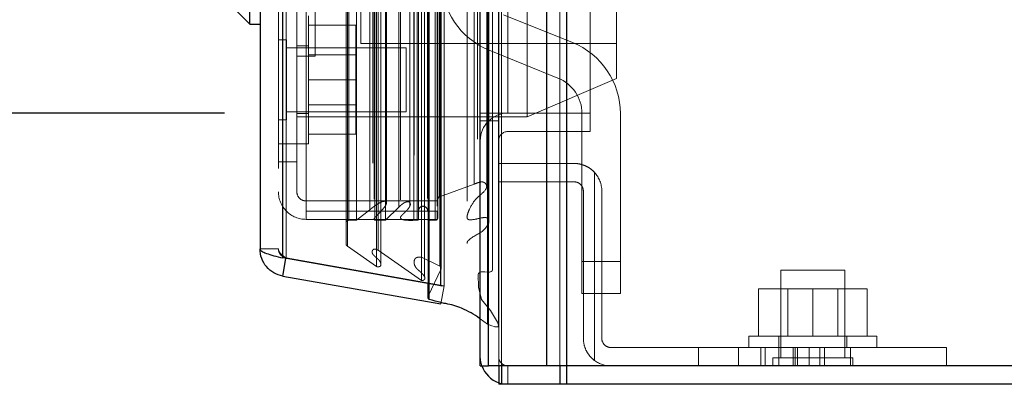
# Model space of a CAD drawing. Header units: inches. Extents: x 0.2 to 10.8, y 0.2 to 8.2.
# Tile 138 of 176: x 6.0212 to 6.2137, y 2.7468 to 2.8182. Entities that reach past the tile are written whole.
import ezdxf

# ---------------------------------------------------------------- set-up
doc = ezdxf.new("R2010")
doc.units = ezdxf.units.IN
doc.header["$MEASUREMENT"] = 0
doc.linetypes.add('HIDDEN', pattern=[0.07500000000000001, 0.05, -0.025])
doc.layers.add('DIMENSIONS', color=140, linetype='Continuous')
doc.styles.add('SLDTEXTSTYLE0', font='TXT', dxfattribs={"width": 0.7})
doc.dimstyles.new('SLDDIMSTYLE0', dxfattribs={"dimtxt": 0.0849609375, "dimasz": 0.13, "dimexe": 0, "dimexo": 0.0625, "dimgap": 0.021240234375, "dimtad": 0, "dimtih": 1, "dimtoh": 1, "dimlfac": 20, "dimrnd": 1e-09, "dimzin": 12, "dimdsep": 46, "dimtxsty": 'SLDTEXTSTYLE0', "dimsah": 1, "dimcen": 0.09, "dimadec": 0, "dimazin": 3, "dimtfac": 1, "dimtofl": 0, "dimtmove": 0, "dimatfit": 3, "dimfxl": 0, "dimfrac": 2, "dimtolj": 1, "dimtzin": 12, "dimarcsym": 0})

# ---------------------------------------------------------------- blocks, each defined once
blk = doc.blocks.new('_D_21')
at = {"layer": 'DIMENSIONS'}
for p, q in [((6.061263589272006, 5.062439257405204), (5.218757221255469, 5.062439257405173)), ((5.343757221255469, 5.062439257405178), (5.343757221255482, 4.696759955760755)), ((5.146843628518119, 4.566628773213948), (5.118313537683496, 4.566628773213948)), ((5.118313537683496, 4.566628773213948), (5.118313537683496, 4.431597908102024)), ((5.540670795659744, 4.566628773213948), (5.569200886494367, 4.566628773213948)), ((5.569200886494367, 4.566628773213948), (5.569200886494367, 4.431597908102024)), ((5.118313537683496, 4.431597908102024), (5.146843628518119, 4.431597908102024)), ((5.569200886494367, 4.431597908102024), (5.540670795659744, 4.431597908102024)), ((5.343757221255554, 2.799889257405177), (5.343757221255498, 4.277546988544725)), ((6.061263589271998, 2.799889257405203), (5.218757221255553, 2.799889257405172))]:
    blk.add_line(p, q, dxfattribs=at)
for points in [[(5.343757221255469, 5.062439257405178), (5.323757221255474, 4.932439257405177), (5.363757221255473, 4.932439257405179)], [(5.343757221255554, 2.799889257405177), (5.363757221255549, 2.929889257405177), (5.32375722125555, 2.929889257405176)]]:
    blk.add_solid(points, dxfattribs=at)
at = {"layer": 'DIMENSIONS', "char_height": 0.08333333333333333, "attachment_point": 1, "style": 'SLDTEXTSTYLE0'}
for s, insert in [('45.25', (5.182183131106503, 4.693071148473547)), ('1149.4', (5.146843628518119, 4.539020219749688)), ('OPENING', (5.08172017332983, 4.38496930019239))]:
    blk.add_mtext(s, dxfattribs=dict(at, insert=insert))

msp = doc.modelspace()

# ---------------------------------------------------------------- linework, layer by layer
at = {"color": 7, "linetype": 'Continuous', "lineweight": 25}
for p, q in [((6.128109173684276, 5.117936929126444), (6.128109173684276, 2.750439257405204)), ((6.124290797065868, 2.750439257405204), (6.124290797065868, 5.117228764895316)), ((6.111263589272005, 2.750439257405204), (6.111263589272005, 5.111689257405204)), ((6.112845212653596, 2.750439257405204), (6.112845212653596, 5.111844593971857)), ((6.103581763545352, 2.766110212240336), (6.103581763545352, 5.096275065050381)), ((6.072669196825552, 2.771560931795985), (6.072669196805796, 5.090824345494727)), ((6.068206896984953, 5.089057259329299), (6.068206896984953, 2.773328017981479)), ((6.06623839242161, 2.817285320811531), (6.06623839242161, 2.872403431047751)), ((6.060448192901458, 2.823075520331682), (6.06623839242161, 2.817285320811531)), ((6.06623839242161, 2.817285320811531), (6.068206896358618, 2.817285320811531)), ((6.103581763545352, 2.766110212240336), (6.072669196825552, 2.771560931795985)), ((6.072669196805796, 2.768010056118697), (6.073276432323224, 2.771453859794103)), ((6.072669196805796, 2.768010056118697), (6.103581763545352, 2.762559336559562)), ((6.100995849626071, 2.766566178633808), (6.100995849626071, 2.763890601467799)), ((6.101301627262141, 2.763429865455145), (6.101301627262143, 2.766512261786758)), ((6.103581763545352, 2.766110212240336), (6.103623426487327, 2.766110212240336)), ((6.111263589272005, 2.750439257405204), (6.112845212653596, 2.750439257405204)), ((6.124290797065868, 2.750439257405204), (6.112845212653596, 2.750439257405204)), ((6.114863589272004, 2.750439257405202), (6.114863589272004, 2.746839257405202)), ((6.115390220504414, 2.750439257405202), (6.115390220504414, 2.746839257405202)), ((6.128109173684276, 2.750439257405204), (6.124290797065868, 2.750439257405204)), ((6.126835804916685, 2.750439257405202), (6.126835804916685, 2.746839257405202)), ((6.128107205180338, 2.750439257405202), (6.128107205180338, 2.746839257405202)), ((6.707663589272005, 2.750439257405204), (6.128109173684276, 2.750439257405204)), ((6.115390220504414, 2.746839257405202), (6.114863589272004, 2.746839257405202)), ((6.126835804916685, 2.746839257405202), (6.115390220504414, 2.746839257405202)), ((6.128107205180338, 2.746839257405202), (6.126835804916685, 2.746839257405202)), ((6.707663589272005, 2.746839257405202), (6.128107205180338, 2.746839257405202))]:
    msp.add_line(p, q, dxfattribs=at)
at = {"color": 7, "linetype": 'HIDDEN', "lineweight": 18}
for p, q in [((6.128109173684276, 5.117936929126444), (6.128109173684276, 2.750439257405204)), ((6.128109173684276, 2.750439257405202), (6.128109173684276, 5.117936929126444)), ((6.128109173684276, 2.750439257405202), (6.128109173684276, 5.117936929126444)), ((6.124290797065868, 2.750439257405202), (6.124290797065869, 5.117228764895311)), ((6.126836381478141, 2.750439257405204), (6.126836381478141, 5.117228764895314)), ((6.126836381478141, 2.750439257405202), (6.126836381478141, 5.117228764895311)), ((6.112845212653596, 2.750439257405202), (6.112845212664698, 5.111844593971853)), ((6.114863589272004, 2.750439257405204), (6.114863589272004, 5.111689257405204)), ((6.115390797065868, 2.750439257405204), (6.115390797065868, 5.111844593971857)), ((6.115390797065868, 2.750439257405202), (6.115390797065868, 5.111844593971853)), ((6.112692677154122, 2.758627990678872), (6.112692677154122, 5.103757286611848)), ((6.101046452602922, 2.764109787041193), (6.101046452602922, 5.098275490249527)), ((6.101046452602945, 2.764109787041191), (6.101046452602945, 5.098275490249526)), ((6.104206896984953, 2.766110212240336), (6.104206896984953, 5.096275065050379)), ((6.099763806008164, 2.767150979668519), (6.099763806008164, 5.0952342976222)), ((6.100359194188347, 2.767903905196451), (6.100359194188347, 5.094481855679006)), ((6.100995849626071, 5.095819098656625), (6.100995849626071, 2.766566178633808)), ((6.101301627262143, 2.766512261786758), (6.101301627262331, 5.095873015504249)), ((6.110739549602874, 5.094776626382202), (6.110739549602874, 2.767608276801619)), ((6.090959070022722, 2.769889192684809), (6.090959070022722, 5.092496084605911)), ((6.103356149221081, 2.769979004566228), (6.103356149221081, 5.092406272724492)), ((6.103356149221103, 2.769979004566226), (6.103356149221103, 5.092406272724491)), ((6.103627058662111, 2.769400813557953), (6.103627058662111, 5.092984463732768)), ((6.103643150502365, 2.769526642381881), (6.103643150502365, 5.092858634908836)), ((6.113657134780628, 2.769426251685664), (6.113657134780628, 5.092953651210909)), ((6.072669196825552, 5.090824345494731), (6.072669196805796, 2.771560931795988)), ((6.073294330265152, 2.771560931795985), (6.073294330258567, 5.090824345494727)), ((6.073294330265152, 5.090824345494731), (6.073294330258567, 2.771560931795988)), ((6.091818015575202, 2.770443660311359), (6.091818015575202, 5.091939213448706)), ((6.098325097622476, 5.091689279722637), (6.098325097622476, 2.770698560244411)), ((6.099745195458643, 2.771679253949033), (6.099745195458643, 5.090706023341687)), ((6.071806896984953, 5.089057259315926), (6.071806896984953, 2.773328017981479)), ((6.090250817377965, 5.090071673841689), (6.090250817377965, 2.772306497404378)), ((6.091309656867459, 2.773070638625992), (6.091309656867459, 5.089314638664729)), ((6.085039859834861, 2.77429050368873), (6.085039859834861, 5.08809477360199)), ((6.085299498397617, 2.773852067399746), (6.085299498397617, 5.088533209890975)), ((6.108677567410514, 5.088017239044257), (6.108677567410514, 2.774366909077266)), ((6.085539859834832, 2.778920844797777), (6.085539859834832, 5.083464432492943)), ((6.085539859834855, 2.778920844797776), (6.085539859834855, 5.083464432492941)), ((6.087059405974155, 2.778920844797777), (6.087059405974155, 5.083464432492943)), ((6.090553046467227, 5.083067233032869), (6.090553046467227, 2.779319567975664)), ((6.090680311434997, 2.778920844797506), (6.090680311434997, 5.083464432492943)), ((6.092747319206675, 2.778920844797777), (6.092747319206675, 5.083464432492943)), ((6.095670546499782, 5.082922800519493), (6.095670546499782, 2.779460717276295)), ((6.098249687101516, 2.778920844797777), (6.098249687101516, 5.083464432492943)), ((6.098953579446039, 5.083464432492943), (6.098953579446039, 2.778920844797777)), ((6.098953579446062, 2.778920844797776), (6.098953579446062, 5.083464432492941)), ((6.099203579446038, 2.779170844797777), (6.099203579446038, 5.083214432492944)), ((6.100953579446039, 5.083214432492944), (6.100953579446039, 2.779170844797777)), ((6.101203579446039, 2.778920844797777), (6.101203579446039, 5.083464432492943)), ((6.10120357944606, 5.083464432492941), (6.10120357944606, 2.778920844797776)), ((6.102447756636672, 2.778920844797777), (6.102447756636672, 5.083464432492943)), ((6.102447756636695, 2.778920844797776), (6.102447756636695, 5.083464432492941)), ((6.102953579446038, 2.779420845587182), (6.102953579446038, 5.082964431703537)), ((6.10295357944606, 2.779420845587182), (6.10295357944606, 5.082964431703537)), ((6.112954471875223, 2.77869231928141), (6.112954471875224, 5.083694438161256)), ((6.089644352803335, 2.780940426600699), (6.089644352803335, 5.081444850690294)), ((6.095342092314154, 2.781497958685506), (6.095342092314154, 5.080887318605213)), ((6.095342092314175, 2.781497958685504), (6.095342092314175, 5.080887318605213)), ((6.10280689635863, 5.081667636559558), (6.10280689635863, 2.780717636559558)), ((6.092908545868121, 2.782163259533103), (6.092908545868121, 5.080226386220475)), ((6.09747514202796, 2.781645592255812), (6.09747514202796, 5.080738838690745)), ((6.102995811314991, 2.783068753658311), (6.102995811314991, 5.07931652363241)), ((6.102995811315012, 2.783068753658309), (6.102995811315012, 5.079316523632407)), ((6.103324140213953, 2.783532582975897), (6.103324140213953, 5.078852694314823)), ((6.103324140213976, 2.783532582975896), (6.103324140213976, 5.078852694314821)), ((6.110039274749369, 2.785986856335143), (6.110039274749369, 5.076398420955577)), ((6.112519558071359, 2.785519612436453), (6.112519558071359, 5.076844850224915)), ((6.116663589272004, 2.799889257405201), (6.116663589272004, 5.062439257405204)), ((6.116663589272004, 2.799889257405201), (6.116663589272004, 5.062439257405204)), ((6.116663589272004, 2.799889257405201), (6.116663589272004, 5.062439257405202)), ((6.116663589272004, 2.799889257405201), (6.116663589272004, 5.062439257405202)), ((6.132763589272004, 2.799889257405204), (6.132763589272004, 2.990264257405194)), ((6.079006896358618, 2.878694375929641), (6.079006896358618, 2.81099437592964)), ((6.087906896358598, 2.86975933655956), (6.087906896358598, 2.81350933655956)), ((6.1204068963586, 2.84163433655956), (6.120406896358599, 2.79913433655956)), ((6.137906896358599, 2.84163433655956), (6.137906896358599, 2.80663433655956)), ((6.075406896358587, 2.790359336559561), (6.075406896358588, 2.822717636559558)), ((6.07720689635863, 2.822717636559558), (6.07720689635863, 2.780717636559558)), ((6.077656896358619, 2.793909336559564), (6.077656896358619, 2.818909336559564)), ((6.129263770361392, 2.81370876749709), (6.115828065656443, 2.819142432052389)), ((6.077656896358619, 2.817059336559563), (6.086906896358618, 2.817059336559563)), ((6.086906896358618, 2.806409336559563), (6.086906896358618, 2.817059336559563)), ((6.073369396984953, 2.814221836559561), (6.071806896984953, 2.814221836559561)), ((6.073369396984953, 2.798596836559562), (6.073369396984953, 2.814221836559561)), ((6.096806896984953, 2.812659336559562), (6.073369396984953, 2.812659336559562)), ((6.077656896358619, 2.813034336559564), (6.075406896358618, 2.813034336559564)), ((6.087906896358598, 2.81350933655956), (6.137906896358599, 2.81350933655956)), ((6.096806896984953, 2.800159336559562), (6.096806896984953, 2.812659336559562)), ((6.113016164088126, 2.812189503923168), (6.126451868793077, 2.806755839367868)), ((6.075406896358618, 2.81099437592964), (6.079006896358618, 2.81099437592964)), ((6.086906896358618, 2.811306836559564), (6.077656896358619, 2.811306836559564)), ((6.077656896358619, 2.806409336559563), (6.086906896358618, 2.806409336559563)), ((6.086906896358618, 2.795759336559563), (6.086906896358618, 2.806409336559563)), ((6.120406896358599, 2.79913433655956), (6.137906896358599, 2.80663433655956)), ((6.077656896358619, 2.801511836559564), (6.086906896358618, 2.801511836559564)), ((6.071806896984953, 2.798596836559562), (6.073369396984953, 2.798596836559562)), ((6.073369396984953, 2.800159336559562), (6.096806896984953, 2.800159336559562)), ((6.075406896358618, 2.799784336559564), (6.077656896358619, 2.799784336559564)), ((6.075406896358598, 2.79913433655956), (6.120406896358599, 2.79913433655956)), ((6.111263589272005, 2.799889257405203), (6.114863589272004, 2.799889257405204)), ((6.114863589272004, 2.798389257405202), (6.111263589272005, 2.798389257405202)), ((6.114863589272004, 2.799889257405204), (6.116663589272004, 2.799889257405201)), ((6.132763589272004, 2.799889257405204), (6.116663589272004, 2.799889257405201)), ((6.13113996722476, 2.799802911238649), (6.13113996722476, 2.770845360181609)), ((6.132763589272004, 2.796289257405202), (6.132763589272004, 2.799889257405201)), ((6.13863996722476, 2.770845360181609), (6.13863996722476, 2.799802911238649)), ((6.077656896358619, 2.795759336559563), (6.086906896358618, 2.795759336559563)), ((6.132763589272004, 2.796289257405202), (6.116663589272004, 2.796289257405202)), ((6.071806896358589, 2.793909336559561), (6.075406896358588, 2.793909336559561)), ((6.075406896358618, 2.793909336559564), (6.077656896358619, 2.793909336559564)), ((6.075406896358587, 2.790359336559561), (6.071806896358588, 2.790359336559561)), ((6.075406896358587, 2.784509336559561), (6.075406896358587, 2.790359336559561)), ((6.114863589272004, 2.790039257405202), (6.129613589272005, 2.790039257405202)), ((6.133613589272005, 2.788266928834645), (6.133613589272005, 2.751489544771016)), ((6.133613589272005, 2.751489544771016), (6.133613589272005, 2.788266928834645)), ((6.133613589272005, 2.788266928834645), (6.133613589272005, 2.751489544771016)), ((6.133613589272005, 2.751489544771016), (6.133613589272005, 2.788266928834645)), ((6.133613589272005, 2.788266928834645), (6.133613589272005, 2.751489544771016)), ((6.133613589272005, 2.751489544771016), (6.133613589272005, 2.788266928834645)), ((6.103324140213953, 2.783532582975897), (6.110039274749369, 2.785986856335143)), ((6.129613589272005, 2.786439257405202), (6.114863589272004, 2.786439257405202)), ((6.102953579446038, 2.779420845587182), (6.102995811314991, 2.783068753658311)), ((6.131413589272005, 2.755839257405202), (6.131413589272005, 2.784639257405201)), ((6.135013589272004, 2.784639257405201), (6.135013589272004, 2.755839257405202)), ((6.102806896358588, 2.782709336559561), (6.077206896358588, 2.782709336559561)), ((6.092747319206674, 2.778920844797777), (6.095342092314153, 2.781497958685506)), ((6.092908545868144, 2.782158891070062), (6.092908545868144, 2.782163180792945)), ((6.10280689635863, 2.780717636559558), (6.07720689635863, 2.780717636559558)), ((6.077206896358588, 2.780717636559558), (6.077206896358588, 2.779109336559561)), ((6.102806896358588, 2.779109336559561), (6.077206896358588, 2.779109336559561)), ((6.087059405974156, 2.778920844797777), (6.089644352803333, 2.780940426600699)), ((6.090553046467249, 2.779319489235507), (6.090553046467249, 2.779318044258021)), ((6.102806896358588, 2.780717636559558), (6.102806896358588, 2.779109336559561)), ((6.085539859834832, 2.778920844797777), (6.087059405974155, 2.778920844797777)), ((6.090680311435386, 2.778920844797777), (6.092747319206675, 2.778920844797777)), ((6.098249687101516, 2.778920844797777), (6.098953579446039, 2.778920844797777)), ((6.101203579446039, 2.778920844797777), (6.102447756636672, 2.778920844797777)), ((6.071806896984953, 2.773328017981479), (6.068206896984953, 2.773328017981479)), ((6.090959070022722, 2.769889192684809), (6.085299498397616, 2.773852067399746)), ((6.108677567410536, 2.774366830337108), (6.108677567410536, 2.774365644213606)), ((6.072669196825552, 2.771560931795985), (6.073294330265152, 2.771560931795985)), ((6.073276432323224, 2.771453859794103), (6.073294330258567, 2.771555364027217)), ((6.104206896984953, 2.766110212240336), (6.073294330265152, 2.771560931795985)), ((6.073294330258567, 2.771555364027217), (6.104206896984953, 2.766104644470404)), ((6.099763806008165, 2.767150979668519), (6.091309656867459, 2.77307063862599)), ((6.103356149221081, 2.769979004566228), (6.099745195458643, 2.771679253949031)), ((6.098325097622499, 2.770698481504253), (6.098325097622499, 2.770695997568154)), ((6.131139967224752, 2.770845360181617), (6.138639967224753, 2.770845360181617)), ((6.131139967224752, 2.770845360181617), (6.138639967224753, 2.770845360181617)), ((6.13113996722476, 2.770845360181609), (6.138639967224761, 2.770845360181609)), ((6.13113996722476, 2.770845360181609), (6.138639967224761, 2.770845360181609)), ((6.13113996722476, 2.770845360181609), (6.13863996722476, 2.770845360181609)), ((6.13113996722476, 2.764595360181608), (6.13113996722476, 2.770845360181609)), ((6.13113996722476, 2.770845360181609), (6.138639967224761, 2.770845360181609)), ((6.13863996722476, 2.770845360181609), (6.13863996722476, 2.764595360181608)), ((6.10035919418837, 2.767903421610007), (6.10035919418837, 2.767903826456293)), ((6.101046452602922, 2.764109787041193), (6.103627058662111, 2.769400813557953)), ((6.110739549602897, 2.767608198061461), (6.110739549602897, 2.767602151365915)), ((6.182513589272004, 2.769189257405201), (6.170013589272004, 2.769189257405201)), ((6.170013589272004, 2.769189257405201), (6.170013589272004, 2.752001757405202)), ((6.182513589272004, 2.752001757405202), (6.182513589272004, 2.769189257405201)), ((6.103581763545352, 2.762559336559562), (6.104206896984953, 2.766104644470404)), ((6.103623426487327, 2.766110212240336), (6.104206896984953, 2.766110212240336)), ((6.13113996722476, 2.764595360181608), (6.13863996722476, 2.764595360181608)), ((6.165613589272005, 2.756289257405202), (6.165613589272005, 2.765539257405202)), ((6.176263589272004, 2.765539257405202), (6.165613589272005, 2.765539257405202)), ((6.171366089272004, 2.765539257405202), (6.171366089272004, 2.756289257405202)), ((6.176263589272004, 2.756289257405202), (6.176263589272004, 2.765539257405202)), ((6.186913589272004, 2.765539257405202), (6.176263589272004, 2.765539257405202)), ((6.181161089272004, 2.756289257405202), (6.181161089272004, 2.765539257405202)), ((6.186913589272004, 2.756289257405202), (6.186913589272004, 2.765539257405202)), ((6.112692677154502, 2.758627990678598), (6.111263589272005, 2.759646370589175)), ((6.163763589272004, 2.756289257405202), (6.176263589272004, 2.756289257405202)), ((6.163763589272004, 2.756289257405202), (6.163763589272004, 2.754039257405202)), ((6.169638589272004, 2.756289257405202), (6.169638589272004, 2.754039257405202)), ((6.176263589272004, 2.756289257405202), (6.188763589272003, 2.756289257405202)), ((6.182888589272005, 2.754039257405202), (6.182888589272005, 2.756289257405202)), ((6.188763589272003, 2.754039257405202), (6.188763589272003, 2.756289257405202)), ((6.136813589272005, 2.754039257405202), (6.183613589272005, 2.754039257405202)), ((6.153926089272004, 2.754039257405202), (6.153926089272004, 2.750439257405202)), ((6.161738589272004, 2.750439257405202), (6.161738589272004, 2.754039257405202)), ((6.161738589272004, 2.750439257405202), (6.161738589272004, 2.754039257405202)), ((6.161738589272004, 2.750439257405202), (6.161738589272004, 2.754039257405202)), ((6.161738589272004, 2.750439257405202), (6.161738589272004, 2.754039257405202)), ((6.161738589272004, 2.750439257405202), (6.161738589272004, 2.754039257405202)), ((6.161738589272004, 2.750439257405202), (6.161738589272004, 2.754039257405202)), ((6.161738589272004, 2.750439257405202), (6.161738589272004, 2.754039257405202)), ((6.161738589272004, 2.750439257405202), (6.161738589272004, 2.754039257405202)), ((6.161738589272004, 2.750439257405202), (6.161738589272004, 2.754039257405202)), ((6.161738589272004, 2.750439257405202), (6.161738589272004, 2.754039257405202)), ((6.161738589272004, 2.750439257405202), (6.161738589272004, 2.754039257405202)), ((6.161738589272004, 2.750439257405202), (6.161738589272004, 2.754039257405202)), ((6.166071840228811, 2.750439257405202), (6.166071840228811, 2.754039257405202)), ((6.166950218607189, 2.750439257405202), (6.166950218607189, 2.754039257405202)), ((6.169595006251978, 2.750439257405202), (6.169595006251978, 2.754039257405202)), ((6.169595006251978, 2.750439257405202), (6.169595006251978, 2.754039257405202)), ((6.169595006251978, 2.750439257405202), (6.169595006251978, 2.754039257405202)), ((6.169595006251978, 2.750439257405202), (6.169595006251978, 2.754039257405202)), ((6.169595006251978, 2.750439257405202), (6.169595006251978, 2.754039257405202)), ((6.169595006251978, 2.750439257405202), (6.169595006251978, 2.754039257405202)), ((6.17245214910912, 2.750439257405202), (6.17245214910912, 2.754039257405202)), ((6.172809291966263, 2.750439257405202), (6.172809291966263, 2.754039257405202)), ((6.17329681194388, 2.754039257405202), (6.17329681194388, 2.750439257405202)), ((6.175521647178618, 2.750439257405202), (6.175521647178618, 2.754039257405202)), ((6.175521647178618, 2.750439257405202), (6.175521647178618, 2.754039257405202)), ((6.175521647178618, 2.750439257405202), (6.175521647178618, 2.754039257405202)), ((6.177664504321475, 2.750439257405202), (6.177664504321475, 2.754039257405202)), ((6.178567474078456, 2.750439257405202), (6.178567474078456, 2.754039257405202)), ((6.178571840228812, 2.750439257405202), (6.178571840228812, 2.754039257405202)), ((6.183613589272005, 2.750439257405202), (6.183613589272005, 2.754039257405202)), ((6.183613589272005, 2.754039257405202), (6.183613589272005, 2.750439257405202)), ((6.183613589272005, 2.750439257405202), (6.183613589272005, 2.754039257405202)), ((6.183613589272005, 2.754039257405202), (6.202363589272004, 2.754039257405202)), ((6.183613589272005, 2.754039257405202), (6.183613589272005, 2.750439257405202)), ((6.183613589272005, 2.750439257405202), (6.183613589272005, 2.754039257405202)), ((6.183613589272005, 2.754039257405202), (6.183613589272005, 2.750439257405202)), ((6.202363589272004, 2.754039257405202), (6.202363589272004, 2.750439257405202)), ((6.115390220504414, 2.750439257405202), (6.115390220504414, 2.746839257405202)), ((6.116663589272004, 2.750439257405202), (6.116663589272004, 2.746839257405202)), ((6.126835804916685, 2.750439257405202), (6.126835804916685, 2.746839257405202)), ((6.128107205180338, 2.750439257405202), (6.128107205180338, 2.746839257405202)), ((6.184076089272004, 2.752001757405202), (6.168451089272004, 2.752001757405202)), ((6.168451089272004, 2.752001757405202), (6.168451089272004, 2.750439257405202)), ((6.184076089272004, 2.750439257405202), (6.184076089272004, 2.752001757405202))]:
    msp.add_line(p, q, dxfattribs=at)
at = {"color": 7, "linetype": 'HIDDEN', "lineweight": 18, "flags": 128}
for points in [[(6.114797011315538, 2.758583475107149), (6.114797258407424, 3.92190515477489), (6.114797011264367, 5.103791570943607)], [(6.114797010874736, 2.758591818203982), (6.114797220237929, 3.907480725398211), (6.114797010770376, 5.103791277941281)], [(6.113657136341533, 2.769419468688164), (6.113657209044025, 3.955536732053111), (6.113657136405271, 5.092967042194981)], [(6.112954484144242, 2.778692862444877), (6.112954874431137, 3.883758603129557), (6.112954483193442, 5.083693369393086)], [(6.108684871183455, 5.08266956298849), (6.108684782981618, 3.940455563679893), (6.108684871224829, 2.779709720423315)], [(6.108684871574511, 5.082671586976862), (6.108684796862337, 3.954902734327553), (6.10868487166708, 2.779714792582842)], [(6.113640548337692, 2.769426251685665), (6.113634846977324, 2.769171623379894), (6.113560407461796, 2.769008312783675), (6.113416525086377, 2.768886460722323), (6.113230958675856, 2.768811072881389), (6.113040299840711, 2.768778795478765), (6.112736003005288, 2.768780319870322), (6.112166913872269, 2.76882929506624), (6.11165053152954, 2.768857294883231), (6.111454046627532, 2.768837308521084), (6.11130424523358, 2.768795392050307), (6.111171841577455, 2.768733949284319), (6.11103454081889, 2.768633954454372), (6.11091701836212, 2.768488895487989), (6.11083155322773, 2.768297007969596), (6.11094265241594, 2.765842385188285), (6.111526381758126, 2.763417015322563), (6.113280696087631, 2.761294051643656), (6.114652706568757, 2.759018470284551), (6.1147914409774, 2.758616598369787), (6.114828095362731, 2.75840672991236), (6.114785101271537, 2.758194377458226), (6.114743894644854, 2.758140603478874), (6.114709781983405, 2.758114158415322), (6.114629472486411, 2.758082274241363), (6.114506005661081, 2.758068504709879), (6.114386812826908, 2.75807360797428), (6.114331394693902, 2.758079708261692), (6.114305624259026, 2.758083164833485), (6.114293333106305, 2.758084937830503), (6.114287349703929, 2.758085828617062), (6.114284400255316, 2.758086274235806), (6.114282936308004, 2.75808649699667), (6.114282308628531, 2.758086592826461), (6.114282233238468, 2.758086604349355), (6.114282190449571, 2.758086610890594), (6.114282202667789, 2.758086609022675), (6.114282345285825, 2.758086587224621), (6.114286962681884, 2.758085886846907), (6.114287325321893, 2.75808583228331), (6.114287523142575, 2.758085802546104), (6.114287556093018, 2.758085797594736), (6.114287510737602, 2.758085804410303), (6.114287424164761, 2.758085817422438), (6.114286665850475, 2.758085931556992), (6.114280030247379, 2.758086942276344), (6.114279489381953, 2.75808702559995), (6.11419953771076, 2.758100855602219), (6.11412436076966, 2.758116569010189), (6.113998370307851, 2.758148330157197), (6.113961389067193, 2.758158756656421), (6.11349708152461, 2.758310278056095), (6.112692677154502, 2.758627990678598), (6.112692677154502, 2.758627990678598)], [(6.111572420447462, 2.750439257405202), (6.111367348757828, 2.751185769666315), (6.111263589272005, 2.752239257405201)], [(6.116663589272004, 2.746839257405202), (6.115610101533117, 2.746943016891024), (6.11486358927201, 2.747148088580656)]]:
    msp.add_lwpolyline(points, dxfattribs=at)
at = {"color": 7, "linetype": 'HIDDEN', "lineweight": 18}
for centre, radius, start, end in [((6.11863996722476, 2.826095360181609), 0.01500000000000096, 180, 247.9806186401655), ((6.12363996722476, 2.799802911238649), 0.01500000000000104, 0, 67.98061864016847), ((6.12363996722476, 2.799802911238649), 0.007500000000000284, 0, 67.98061864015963), ((6.116663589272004, 2.794489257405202), 0.005399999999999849, 90, 180), ((6.116663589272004, 2.794489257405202), 0.001800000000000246, 90, 180), ((6.129613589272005, 2.784639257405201), 0.00540000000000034, 0, 42.2054464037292), ((6.077206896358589, 2.784509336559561), 0.005400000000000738, 180, 270.0000000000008), ((6.077206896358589, 2.784509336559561), 0.001800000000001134, 180, 270.0000000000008), ((6.103495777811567, 2.78306296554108), 0.0004999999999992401, 110.0765427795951, 179.3367158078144), ((6.100078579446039, 2.780795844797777), 0.0008750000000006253, 0, 180), ((6.098953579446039, 2.779170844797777), 0.0002499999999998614, 270.0000000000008, 0), ((6.101203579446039, 2.779170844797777), 0.0002499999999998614, 180, 270.0000000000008), ((6.102447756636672, 2.779426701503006), 0.000505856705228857, 270.0000000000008, 359.3367158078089), ((6.085539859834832, 2.778420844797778), 0.0004999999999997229, 90, 180), ((6.085539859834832, 2.77429050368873), 0.0004999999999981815, 180, 241.2673752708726), ((6.103143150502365, 2.769526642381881), 0.0005000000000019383, 345.4243750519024, 64.78618570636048), ((6.101495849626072, 2.763890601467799), 0.0005000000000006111, 154.0000000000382, 180), ((6.136813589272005, 2.755839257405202), 0.001800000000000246, 180, 270.0000000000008), ((6.116663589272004, 2.752239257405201), 0.001800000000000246, 180, 270.0000000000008), ((6.136813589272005, 2.755839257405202), 0.005399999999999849, 233.6587969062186, 270.0000000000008)]:
    msp.add_arc(centre, radius, start, end, dxfattribs=at)
at = {"color": 7, "linetype": 'Continuous', "lineweight": 25}
for centre, radius, start, end in [((6.101495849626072, 2.763890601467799), 0.0005000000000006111, 180, 247.1422396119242), ((6.116663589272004, 2.752239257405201), 0.005400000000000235, 199.4712206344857, 250.5287793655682)]:
    msp.add_arc(centre, radius, start, end, dxfattribs=at)
at = {"color": 7, "linetype": 'HIDDEN', "lineweight": 18}
for points, knots in [([(6.129613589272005, 2.790039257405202), (6.129985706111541, 2.790039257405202), (6.130353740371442, 2.790001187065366), (6.13108131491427, 2.789849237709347), (6.131444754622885, 2.789733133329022), (6.132131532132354, 2.789430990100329), (6.132457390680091, 2.789245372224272), (6.133072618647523, 2.788803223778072), (6.133357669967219, 2.788549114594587), (6.133613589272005, 2.788266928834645)], [0, 0, 0, 0, 0.25, 0.25, 0.5, 0.5, 0.75, 0.75, 1, 1, 1, 1]), ([(6.110039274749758, 2.78598685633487), (6.11031644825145, 2.786098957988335), (6.110711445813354, 2.786258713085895), (6.11121062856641, 2.786398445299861), (6.111494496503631, 2.786432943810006), (6.111716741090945, 2.786423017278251), (6.111920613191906, 2.786372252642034), (6.11212739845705, 2.786275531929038), (6.112314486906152, 2.786099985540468), (6.11248628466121, 2.785807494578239), (6.112552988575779, 2.78543697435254), (6.11214056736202, 2.784483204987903), (6.110350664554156, 2.783305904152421), (6.109276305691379, 2.78143675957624), (6.10874669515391, 2.780132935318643), (6.108656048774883, 2.779540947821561), (6.108685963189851, 2.779336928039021), (6.108757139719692, 2.779198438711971), (6.108861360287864, 2.779116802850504), (6.108964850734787, 2.779066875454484), (6.109203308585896, 2.779003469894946), (6.11007130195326, 2.779032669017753), (6.111055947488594, 2.779330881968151), (6.112023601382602, 2.779481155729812), (6.112428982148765, 2.779439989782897), (6.112618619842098, 2.779392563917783), (6.112798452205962, 2.779287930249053), (6.112886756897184, 2.779153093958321), (6.112985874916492, 2.77888168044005), (6.112948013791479, 2.778444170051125), (6.112591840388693, 2.777693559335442), (6.111452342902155, 2.776391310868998), (6.109724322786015, 2.775765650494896), (6.108846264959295, 2.774906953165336), (6.108714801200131, 2.774687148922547), (6.108697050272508, 2.774488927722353), (6.108686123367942, 2.774366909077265)], [0, 0, 0, 0, 0.03670107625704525, 0.05230238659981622, 0.06109901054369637, 0.06947853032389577, 0.07765618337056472, 0.08551844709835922, 0.09709445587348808, 0.1133872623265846, 0.1368168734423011, 0.155086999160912, 0.2734815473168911, 0.4053470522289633, 0.4786554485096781, 0.493332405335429, 0.5016744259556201, 0.5117637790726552, 0.5159616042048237, 0.5196806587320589, 0.5264529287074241, 0.5445838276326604, 0.6172321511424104, 0.6496047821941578, 0.6556573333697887, 0.6640132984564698, 0.6725740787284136, 0.6817236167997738, 0.6870100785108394, 0.7180557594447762, 0.7508741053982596, 0.8155866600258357, 0.960441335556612, 0.9684963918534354, 0.980607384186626, 0.9999999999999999, 0.9999999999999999, 0.9999999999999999, 0.9999999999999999]), ([(6.131413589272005, 2.784639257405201), (6.131413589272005, 2.784878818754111), (6.131365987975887, 2.785114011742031), (6.131183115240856, 2.785551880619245), (6.131047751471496, 2.785752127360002), (6.130713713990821, 2.786083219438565), (6.130512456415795, 2.786216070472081), (6.13008128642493, 2.786392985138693), (6.129847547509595, 2.786439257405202), (6.129613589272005, 2.786439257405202)], [0, 0, 0, 0, 0.25, 0.25, 0.5, 0.5, 0.75, 0.75, 1, 1, 1, 1]), ([(6.089644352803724, 2.780940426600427), (6.089707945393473, 2.780999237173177), (6.089835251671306, 2.781116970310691), (6.090040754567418, 2.781283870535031), (6.090253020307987, 2.781446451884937), (6.090470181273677, 2.781605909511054), (6.090689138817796, 2.781764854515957), (6.090911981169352, 2.781920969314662), (6.091141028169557, 2.782072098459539), (6.091403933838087, 2.782233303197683), (6.091688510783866, 2.782389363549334), (6.091983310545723, 2.782524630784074), (6.092237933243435, 2.782608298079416), (6.092449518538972, 2.782638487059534), (6.092623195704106, 2.782636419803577), (6.09277230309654, 2.782605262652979), (6.092885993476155, 2.782517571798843), (6.092948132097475, 2.782392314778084), (6.092944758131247, 2.782252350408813), (6.092897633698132, 2.782106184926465), (6.09279018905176, 2.781860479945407), (6.092547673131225, 2.78149098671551), (6.092124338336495, 2.780978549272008), (6.091675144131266, 2.780488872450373), (6.091243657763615, 2.780052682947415), (6.090927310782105, 2.779729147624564), (6.090675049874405, 2.779494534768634), (6.090547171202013, 2.779321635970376), (6.090483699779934, 2.779193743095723), (6.09048878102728, 2.779077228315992), (6.090551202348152, 2.778999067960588), (6.090616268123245, 2.778950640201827), (6.090661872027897, 2.778929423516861), (6.090680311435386, 2.778920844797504)], [0, 0, 0, 0, 0.03128962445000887, 0.0626388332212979, 0.09399002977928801, 0.125251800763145, 0.1563441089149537, 0.1873161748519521, 0.2182554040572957, 0.2492251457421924, 0.2907698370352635, 0.3255556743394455, 0.3533724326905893, 0.3741592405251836, 0.389516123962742, 0.4048457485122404, 0.4200318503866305, 0.436355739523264, 0.4579399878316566, 0.4789056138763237, 0.4992258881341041, 0.5663369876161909, 0.6499042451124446, 0.7496387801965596, 0.8123354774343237, 0.8749457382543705, 0.914879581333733, 0.9375160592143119, 0.9563103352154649, 0.971067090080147, 0.9834351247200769, 0.9933021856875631, 1, 1, 1, 1]), ([(6.095342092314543, 2.781497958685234), (6.095455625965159, 2.781608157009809), (6.095666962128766, 2.781813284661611), (6.095994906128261, 2.782076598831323), (6.09628841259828, 2.78228900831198), (6.096559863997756, 2.782440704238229), (6.096824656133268, 2.782524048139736), (6.097074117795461, 2.782558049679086), (6.097309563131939, 2.782537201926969), (6.097462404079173, 2.782439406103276), (6.097541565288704, 2.782323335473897), (6.097596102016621, 2.782173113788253), (6.097604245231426, 2.781970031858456), (6.097525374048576, 2.781728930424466), (6.097381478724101, 2.781461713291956), (6.097177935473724, 2.781162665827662), (6.096897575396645, 2.780842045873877), (6.096541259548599, 2.780480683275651), (6.09615706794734, 2.780144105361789), (6.095860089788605, 2.779840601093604), (6.095713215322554, 2.779625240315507), (6.095662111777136, 2.779477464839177), (6.095683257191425, 2.779347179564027), (6.09577621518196, 2.77921419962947), (6.095942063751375, 2.779109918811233), (6.096130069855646, 2.779043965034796), (6.096312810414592, 2.779001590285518), (6.096463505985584, 2.778975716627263), (6.09656684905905, 2.778961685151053), (6.096621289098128, 2.778955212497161), (6.096650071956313, 2.778952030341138), (6.096663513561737, 2.7789506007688), (6.096669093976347, 2.778950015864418), (6.096671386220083, 2.778949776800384), (6.096673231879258, 2.778949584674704), (6.096678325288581, 2.778949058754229), (6.096671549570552, 2.778949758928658), (6.096675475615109, 2.77894935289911), (6.096676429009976, 2.778949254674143), (6.096676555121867, 2.778949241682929), (6.096676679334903, 2.778949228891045), (6.096676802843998, 2.778949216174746), (6.096676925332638, 2.778949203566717), (6.096677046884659, 2.778949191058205), (6.096677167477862, 2.778949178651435), (6.096677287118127, 2.778949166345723), (6.096677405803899, 2.778949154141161), (6.096677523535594, 2.77894914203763), (6.096677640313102, 2.778949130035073), (6.096677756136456, 2.778949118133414), (6.096677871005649, 2.778949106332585), (6.096677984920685, 2.778949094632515), (6.096678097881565, 2.778949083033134), (6.096678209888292, 2.778949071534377), (6.096678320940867, 2.778949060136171), (6.096678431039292, 2.778949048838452), (6.096678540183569, 2.778949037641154), (6.0966786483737, 2.778949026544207), (6.096678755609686, 2.778949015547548), (6.096678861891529, 2.778949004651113), (6.096678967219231, 2.778948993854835), (6.096679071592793, 2.778948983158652), (6.096679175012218, 2.778948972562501), (6.096679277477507, 2.778948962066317), (6.096679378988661, 2.778948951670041), (6.096679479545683, 2.77894894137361), (6.096679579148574, 2.778948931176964), (6.096679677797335, 2.778948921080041), (6.096679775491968, 2.778948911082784), (6.096679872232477, 2.778948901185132), (6.096679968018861, 2.778948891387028), (6.096680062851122, 2.778948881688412), (6.096680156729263, 2.778948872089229), (6.096680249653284, 2.778948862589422), (6.096680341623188, 2.778948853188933), (6.096680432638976, 2.778948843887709), (6.096680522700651, 2.778948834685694), (6.096680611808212, 2.778948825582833), (6.096680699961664, 2.778948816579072), (6.096680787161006, 2.77894880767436), (6.096680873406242, 2.778948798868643), (6.096680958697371, 2.778948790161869), (6.096681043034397, 2.778948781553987), (6.09668112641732, 2.778948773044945), (6.096681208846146, 2.778948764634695), (6.09668129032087, 2.778948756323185), (6.096681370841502, 2.778948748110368), (6.096681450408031, 2.778948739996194), (6.096681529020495, 2.778948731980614), (6.096681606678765, 2.778948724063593), (6.096681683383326, 2.778948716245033), (6.096681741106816, 2.778948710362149), (6.096681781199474, 2.778948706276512), (6.096681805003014, 2.778948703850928), (6.09668183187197, 2.778948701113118), (6.096681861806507, 2.778948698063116), (6.096681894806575, 2.778948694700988), (6.096681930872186, 2.778948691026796), (6.096681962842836, 2.77894868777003), (6.096681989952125, 2.778948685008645), (6.096682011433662, 2.778948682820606), (6.096682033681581, 2.778948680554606), (6.096682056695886, 2.778948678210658), (6.096682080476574, 2.778948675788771), (6.096682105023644, 2.778948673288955), (6.096682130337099, 2.778948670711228), (6.096682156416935, 2.778948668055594), (6.096682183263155, 2.778948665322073), (6.096682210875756, 2.778948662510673), (6.09668223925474, 2.77894865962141), (6.096682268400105, 2.778948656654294), (6.096682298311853, 2.778948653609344), (6.09668232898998, 2.778948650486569), (6.096682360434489, 2.778948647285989), (6.096682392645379, 2.778948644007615), (6.096682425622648, 2.778948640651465), (6.096682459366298, 2.778948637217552), (6.096682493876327, 2.778948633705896), (6.096682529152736, 2.778948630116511), (6.096682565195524, 2.778948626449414), (6.096682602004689, 2.778948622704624), (6.096682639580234, 2.778948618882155), (6.096682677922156, 2.778948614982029), (6.096682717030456, 2.778948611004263), (6.096682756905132, 2.778948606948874), (6.096682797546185, 2.778948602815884), (6.096682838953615, 2.778948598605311), (6.09668288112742, 2.778948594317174), (6.096682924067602, 2.778948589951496), (6.096682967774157, 2.778948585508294), (6.096683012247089, 2.778948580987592), (6.096683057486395, 2.778948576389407), (6.096683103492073, 2.778948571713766), (6.096683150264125, 2.778948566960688), (6.096683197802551, 2.778948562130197), (6.096683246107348, 2.778948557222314), (6.096683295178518, 2.778948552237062), (6.096683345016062, 2.778948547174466), (6.096684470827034, 2.778948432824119), (6.096687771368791, 2.778948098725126), (6.096695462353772, 2.778947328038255), (6.096710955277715, 2.778945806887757), (6.096742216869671, 2.778942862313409), (6.096804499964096, 2.778937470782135), (6.09691924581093, 2.778929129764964), (6.09712986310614, 2.778917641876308), (6.09743628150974, 2.77890878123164), (6.0978271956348, 2.778908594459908), (6.098103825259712, 2.778916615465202), (6.098249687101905, 2.778920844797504)], [0, 0, 0, 0, 0.05511511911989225, 0.1025935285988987, 0.142308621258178, 0.1748045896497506, 0.2010286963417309, 0.2255254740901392, 0.2469189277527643, 0.2665083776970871, 0.2813235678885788, 0.2988818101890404, 0.3292506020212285, 0.3622463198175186, 0.3988484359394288, 0.4453695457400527, 0.4963156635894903, 0.5515760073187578, 0.6233121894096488, 0.6730463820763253, 0.7014058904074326, 0.7175088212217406, 0.7337379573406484, 0.7540318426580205, 0.7754405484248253, 0.7952723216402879, 0.8142597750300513, 0.8310083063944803, 0.8396756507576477, 0.844351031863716, 0.8467922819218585, 0.8480345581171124, 0.8482190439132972, 0.8484276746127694, 0.8486604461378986, 0.8489227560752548, 0.8491806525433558, 0.8494374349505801, 0.8494495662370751, 0.8494616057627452, 0.8494735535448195, 0.849485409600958, 0.8494971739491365, 0.8495088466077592, 0.8495204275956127, 0.8495319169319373, 0.8495433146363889, 0.8495546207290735, 0.8495658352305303, 0.8495769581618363, 0.8495879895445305, 0.8495989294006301, 0.8496097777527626, 0.8496205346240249, 0.8496312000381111, 0.8496417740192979, 0.8496522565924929, 0.8496626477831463, 0.8496729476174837, 0.8496831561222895, 0.8496932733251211, 0.8497032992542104, 0.8497132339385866, 0.8497230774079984, 0.8497328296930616, 0.8497424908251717, 0.849752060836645, 0.8497615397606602, 0.8497709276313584, 0.8497802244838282, 0.8497894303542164, 0.8497985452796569, 0.8498075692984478, 0.8498165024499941, 0.8498253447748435, 0.8498340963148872, 0.8498427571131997, 0.8498513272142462, 0.8498598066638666, 0.8498681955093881, 0.8498764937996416, 0.8498847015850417, 0.8498928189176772, 0.8499008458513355, 0.849908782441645, 0.8499166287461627, 0.8499243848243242, 0.8499320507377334, 0.8499396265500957, 0.84994711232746, 0.8499545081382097, 0.8499618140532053, 0.84996381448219, 0.8499661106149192, 0.8499687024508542, 0.8499715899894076, 0.8499747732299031, 0.8499782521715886, 0.849982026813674, 0.8499840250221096, 0.849986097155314, 0.8499882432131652, 0.8499904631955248, 0.8499927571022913, 0.8499951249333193, 0.8499975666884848, 0.8500000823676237, 0.850002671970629, 0.8500053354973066, 0.8500080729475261, 0.8500108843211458, 0.8500137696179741, 0.8500167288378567, 0.8500197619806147, 0.8500228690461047, 0.8500260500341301, 0.850029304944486, 0.8500326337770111, 0.850036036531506, 0.8500395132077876, 0.8500430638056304, 0.8500466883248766, 0.8500503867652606, 0.8500541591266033, 0.8500580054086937, 0.8500619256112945, 0.8500659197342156, 0.8500699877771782, 0.8500741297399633, 0.8500783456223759, 0.850082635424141, 0.8500869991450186, 0.8500914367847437, 0.8500959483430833, 0.8501005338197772, 0.8501051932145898, 0.8501099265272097, 0.8501147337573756, 0.8501196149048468, 0.8504357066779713, 0.8510697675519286, 0.8523447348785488, 0.8549167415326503, 0.8601065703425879, 0.8703302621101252, 0.8879963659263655, 0.9206641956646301, 0.9581676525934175, 1, 1, 1, 1]), ([(6.073294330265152, 2.771560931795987), (6.073235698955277, 2.771603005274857), (6.073118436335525, 2.771687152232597), (6.072948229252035, 2.771813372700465), (6.072784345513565, 2.771939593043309), (6.072628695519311, 2.772065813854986), (6.072482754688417, 2.772192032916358), (6.072347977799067, 2.772318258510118), (6.072195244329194, 2.772475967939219), (6.072039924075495, 2.772665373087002), (6.071907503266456, 2.77288624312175), (6.071822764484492, 2.773107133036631), (6.071812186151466, 2.773254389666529), (6.071806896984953, 2.773328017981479)], [0, 0, 0, 0, 0.07144899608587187, 0.1428979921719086, 0.214346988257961, 0.2857959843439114, 0.3572449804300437, 0.428693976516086, 0.5001429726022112, 0.6251072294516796, 0.7500714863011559, 0.8750357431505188, 1, 1, 1, 1]), ([(6.071806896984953, 2.773328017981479), (6.071808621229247, 2.773268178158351), (6.071812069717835, 2.773148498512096), (6.071839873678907, 2.77297076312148), (6.071883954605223, 2.772796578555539), (6.071945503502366, 2.772627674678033), (6.07202347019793, 2.77246573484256), (6.072117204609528, 2.772312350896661), (6.072252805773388, 2.772133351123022), (6.072443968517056, 2.771941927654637), (6.072702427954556, 2.77176189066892), (6.072987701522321, 2.771625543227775), (6.073192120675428, 2.771578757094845), (6.073294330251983, 2.771555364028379)], [0, 0, 0, 0, 0.07144899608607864, 0.1428979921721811, 0.2143469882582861, 0.2857959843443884, 0.3572449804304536, 0.4286939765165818, 0.5001429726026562, 0.6251072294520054, 0.7500714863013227, 0.8750357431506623, 1, 1, 1, 1]), ([(6.091309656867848, 2.773070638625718), (6.091238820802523, 2.773102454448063), (6.09110955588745, 2.773160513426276), (6.090926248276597, 2.773230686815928), (6.090776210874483, 2.773269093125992), (6.09063029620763, 2.77328829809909), (6.090455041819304, 2.773275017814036), (6.090279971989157, 2.77315473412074), (6.090151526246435, 2.772965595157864), (6.090096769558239, 2.772750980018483), (6.09013320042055, 2.772541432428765), (6.090213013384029, 2.772369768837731), (6.090305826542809, 2.772230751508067), (6.090393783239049, 2.772122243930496), (6.090528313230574, 2.771974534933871), (6.090731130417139, 2.771787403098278), (6.09100697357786, 2.77155889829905), (6.091256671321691, 2.771343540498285), (6.091468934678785, 2.771126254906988), (6.091644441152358, 2.77089318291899), (6.091786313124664, 2.770611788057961), (6.091860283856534, 2.770300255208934), (6.091817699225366, 2.770040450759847), (6.091676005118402, 2.769918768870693), (6.091572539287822, 2.769865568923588), (6.09145362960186, 2.769829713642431), (6.091325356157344, 2.769811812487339), (6.091195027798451, 2.769814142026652), (6.091067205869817, 2.769836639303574), (6.090995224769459, 2.769871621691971), (6.090959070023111, 2.769889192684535)], [0, 0, 0, 0, 0.03553125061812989, 0.06483906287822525, 0.08804888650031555, 0.1035037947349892, 0.1281658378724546, 0.1604145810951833, 0.2020166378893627, 0.2491996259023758, 0.2900851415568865, 0.3262651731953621, 0.3574294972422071, 0.3829550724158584, 0.4025100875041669, 0.4637012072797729, 0.525104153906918, 0.5856696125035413, 0.628615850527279, 0.6819784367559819, 0.7451102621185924, 0.8081071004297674, 0.8717449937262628, 0.8899833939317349, 0.9079898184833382, 0.9261390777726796, 0.9444837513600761, 0.9629211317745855, 0.9813759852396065, 1, 1, 1, 1]), ([(6.099745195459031, 2.77167925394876), (6.099678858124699, 2.77168761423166), (6.099547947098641, 2.771704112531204), (6.099352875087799, 2.771710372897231), (6.099168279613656, 2.771702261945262), (6.098999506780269, 2.771678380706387), (6.098850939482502, 2.771639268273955), (6.09864949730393, 2.771552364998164), (6.098421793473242, 2.771316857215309), (6.09831634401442, 2.770907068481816), (6.098319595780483, 2.770476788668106), (6.09843722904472, 2.770089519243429), (6.098615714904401, 2.769767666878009), (6.098858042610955, 2.769458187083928), (6.099150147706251, 2.769184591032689), (6.099437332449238, 2.768939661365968), (6.099646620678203, 2.768752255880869), (6.099777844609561, 2.768627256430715), (6.099968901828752, 2.76843686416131), (6.10020484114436, 2.768169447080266), (6.100418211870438, 2.76782755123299), (6.100446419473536, 2.767557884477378), (6.100384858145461, 2.767407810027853), (6.100311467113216, 2.767314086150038), (6.100231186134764, 2.767245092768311), (6.100135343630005, 2.767189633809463), (6.100035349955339, 2.767151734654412), (6.099937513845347, 2.767133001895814), (6.099844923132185, 2.767131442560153), (6.099790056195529, 2.767144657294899), (6.099763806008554, 2.767150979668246)], [0, 0, 0, 0, 0.02396969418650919, 0.04730213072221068, 0.06933542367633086, 0.08969834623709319, 0.1083290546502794, 0.1254877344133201, 0.1729465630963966, 0.2499754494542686, 0.3258696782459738, 0.3918200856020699, 0.4496868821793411, 0.4992002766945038, 0.5665081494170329, 0.6208821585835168, 0.6610785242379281, 0.6870429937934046, 0.6990243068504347, 0.777952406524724, 0.8470242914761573, 0.8845484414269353, 0.910332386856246, 0.9242266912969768, 0.9396561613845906, 0.9542467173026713, 0.9676181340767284, 0.9795711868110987, 0.9902261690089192, 1, 1, 1, 1]), ([(6.133613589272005, 2.751489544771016), (6.133271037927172, 2.751741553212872), (6.132964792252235, 2.752028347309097), (6.132422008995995, 2.752669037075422), (6.132185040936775, 2.753026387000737), (6.131806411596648, 2.753774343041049), (6.131660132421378, 2.754171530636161), (6.131463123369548, 2.754995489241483), (6.131413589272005, 2.755414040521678), (6.131413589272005, 2.755839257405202)], [0, 0, 0, 0, 0.25, 0.25, 0.5, 0.5, 0.75, 0.75, 1, 1, 1, 1])]:
    msp.add_open_spline(points, degree=3, knots=knots, dxfattribs=at)
at = {"color": 7, "linetype": 'Continuous', "lineweight": 25}
for points, knots in [([(6.068206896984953, 2.773328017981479), (6.068206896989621, 2.773180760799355), (6.068317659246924, 2.773033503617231), (6.068747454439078, 2.772738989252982), (6.069066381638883, 2.772591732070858), (6.069874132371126, 2.772297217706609), (6.070362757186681, 2.772149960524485), (6.071451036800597, 2.771855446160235), (6.072050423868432, 2.771708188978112), (6.072669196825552, 2.771560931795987)], [0, 0, 0, 0, 0.25, 0.25, 0.5, 0.5, 0.75, 0.75, 1, 1, 1, 1]), ([(6.072669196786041, 2.76801005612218), (6.072050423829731, 2.76811916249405), (6.071451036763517, 2.768337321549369), (6.07036275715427, 2.768965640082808), (6.069874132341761, 2.769375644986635), (6.069066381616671, 2.770338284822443), (6.068747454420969, 2.77089068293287), (6.068317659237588, 2.772071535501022), (6.068206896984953, 2.772699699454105), (6.068206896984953, 2.773328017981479)], [0, 0, 0, 0, 0.25, 0.25, 0.5, 0.5, 0.75, 0.75, 1, 1, 1, 1]), ([(6.111263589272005, 2.759646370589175), (6.111221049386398, 2.759676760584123), (6.110122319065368, 2.760461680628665), (6.108048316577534, 2.761683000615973), (6.105573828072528, 2.762454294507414), (6.104157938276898, 2.762675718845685), (6.103084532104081, 2.762941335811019), (6.102055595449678, 2.763223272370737), (6.101301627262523, 2.763429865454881)], [0, 0, 0, 0, 0.01582695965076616, 0.4087824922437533, 0.7013418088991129, 0.7114501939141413, 0.7885609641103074, 0.9999999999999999, 0.9999999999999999, 0.9999999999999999, 0.9999999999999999])]:
    msp.add_open_spline(points, degree=3, knots=knots, dxfattribs=at)

# ---------------------------------------------------------------- dimensions: what is measured, and where the dimension line sits
at = {"layer": 'DIMENSIONS'}
dim = msp.add_linear_dim(base=(5.343757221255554, 2.799889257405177), p1=(6.111263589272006, 5.062439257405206), p2=(6.111263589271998, 2.799889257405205), angle=90.0000000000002, text='<>\\POPENING', dimstyle='SLDDIMSTYLE0', dxfattribs=at)
dim.commit()
dim.dimension.update_dxf_attribs({"geometry": '_D_21', "text_midpoint": (5.343757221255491, 4.48715347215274), "dimtype": 160})

doc.saveas('drawing.dxf')
